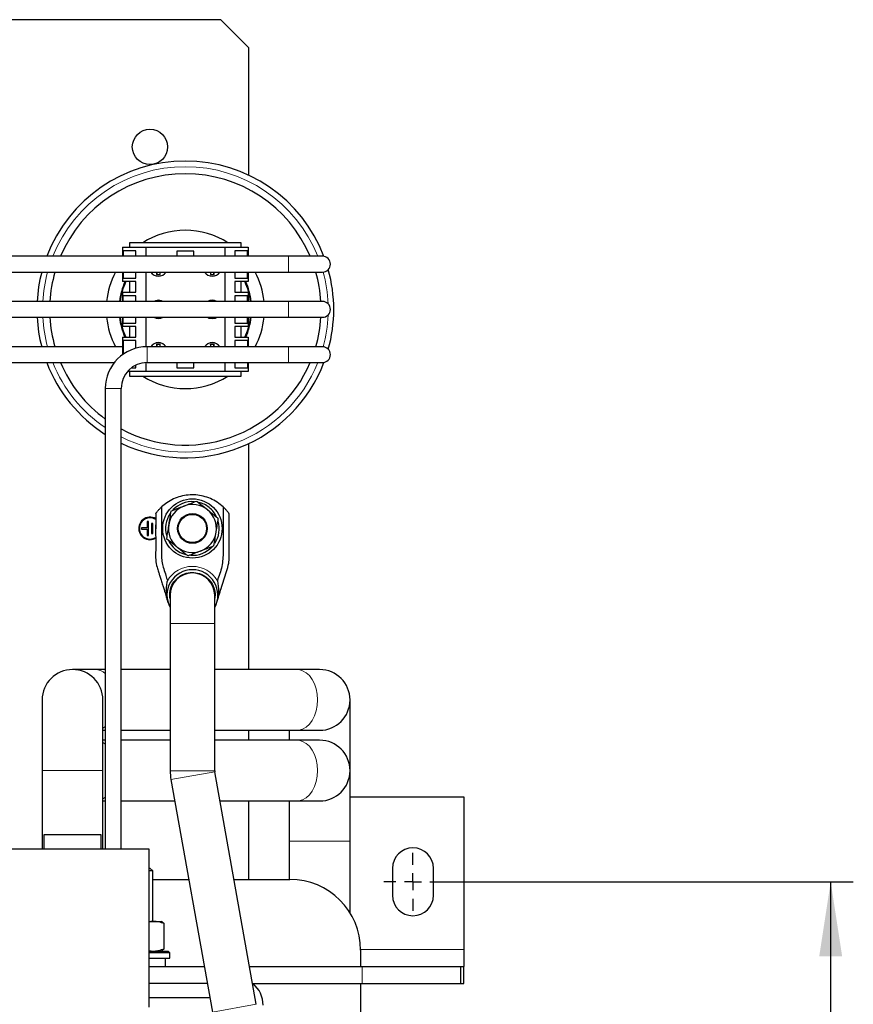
# Model space of a CAD drawing. Header units: millimetres. Extents: x 5 to 418, y 2 to 292.
# Tile 7 of 39: x 118 to 155, y 110 to 153. Entities that reach past the tile are written whole.
import ezdxf

# ---------------------------------------------------------------- set-up
doc = ezdxf.new("R2010")
doc.units = ezdxf.units.MM
doc.layers.add('SLD-0', color=7, linetype='Continuous')
doc.styles.add('SLDTEXTSTYLE0', font='TXT', dxfattribs={"width": 0.605})
doc.dimstyles.new('SLDDIMSTYLE0', dxfattribs={"dimtxt": 3.5, "dimasz": 3.302, "dimexe": 0, "dimexo": 0.0625, "dimgap": 0.875, "dimtad": 1, "dimlfac": 8, "dimrnd": 1e-09, "dimzin": 12, "dimdsep": 46, "dimtxsty": 'SLDTEXTSTYLE0', "dimsah": 1, "dimcen": 0.09, "dimadec": 0, "dimazin": 3, "dimtfac": 1, "dimtofl": 0, "dimtmove": 0, "dimatfit": 3, "dimfxl": 1, "dimfrac": 2, "dimtolj": 1, "dimtzin": 12, "dimarcsym": 0})

# ---------------------------------------------------------------- blocks, each defined once
blk = doc.blocks.new('_D_7')
at = {"layer": 'SLD-0', "color": 7}
for p, q in [((137.066, 114.938), (155.255, 114.938)), ((154.255, 85.275), (154.255, 114.938)), ((137.066, 85.275), (155.255, 85.275))]:
    blk.add_line(p, q, dxfattribs=at)
for points in [[(154.255, 114.938), (153.747, 111.636), (154.763, 111.636)], [(154.255, 85.275), (154.763, 88.577), (153.747, 88.577)]]:
    blk.add_solid(points, dxfattribs=at)
at = {"layer": 'SLD-0', "color": 7, "insert": (149.743, 94.091), "char_height": 3.5, "attachment_point": 1, "rotation": 90, "style": 'SLDTEXTSTYLE0'}
blk.add_mtext('237,3', dxfattribs=at)
blk = doc.blocks.new('SW_CENTERMARKSYMBOL_5')
at = {"layer": 'SLD-0', "color": 0}
for p, q in [((0, 0.75), (0, 1.28125)), ((-0.75, 0), (-1.28125, 0)), ((0, 0), (-0.375, 0)), ((0, 0), (0, 0.375)), ((0, 0), (0, -0.375)), ((0, 0), (0.375, 0)), ((0.75, 0), (1.28125, 0)), ((0, -0.75), (0, -1.28125))]:
    blk.add_line(p, q, dxfattribs=at)

msp = doc.modelspace()

# ---------------------------------------------------------------- linework, layer by layer
at = {"color": 7, "linetype": 'Continuous', "lineweight": 25}
for p, q in [((127.2847, 153.0627), (79.7847, 153.0627)), ((128.5347, 151.8127), (127.2847, 153.0627)), ((128.5347, 146.1795), (128.5347, 151.8127)), ((122.9504, 143.0002), (122.9504, 142.6002)), ((122.9504, 143.0002), (123.9722, 143.0002)), ((122.9692, 142.8402), (122.9692, 142.6002)), ((123.5404, 142.8402), (122.9692, 142.8402)), ((123.2535, 143.2002), (123.2535, 143.0002)), ((128.191, 143.2002), (123.2535, 143.2002)), ((123.5404, 142.6002), (123.5404, 142.8402)), ((123.9722, 143.0002), (123.9722, 142.6002)), ((123.9722, 143.0002), (127.4722, 143.0002)), ((126.0972, 142.8315), (125.3472, 142.8315)), ((125.3472, 142.8315), (125.3472, 142.6002)), ((126.0972, 142.6002), (126.0972, 142.8315)), ((127.4722, 143.0002), (127.4722, 142.6002)), ((127.4722, 143.0002), (128.4941, 143.0002)), ((128.4753, 142.8402), (127.9041, 142.8402)), ((127.9041, 142.8402), (127.9041, 142.6002)), ((128.191, 143.0002), (128.191, 143.2002)), ((128.4753, 142.6002), (128.4753, 142.8402)), ((128.4941, 143.0002), (128.4941, 142.6002)), ((130.2847, 142.6002), (96.5347, 142.6002)), ((131.7847, 142.6002), (130.2847, 142.6002)), ((96.5347, 141.9002), (130.2847, 141.9002)), ((122.9504, 141.9002), (122.9504, 141.4783)), ((122.9692, 141.9002), (122.9692, 141.6277)), ((122.9692, 141.6277), (123.5404, 141.6277)), ((123.5404, 141.6277), (123.5404, 141.9002)), ((123.9722, 141.9002), (123.9722, 140.6002)), ((124.449, 141.9002), (124.449, 141.7904)), ((124.4577, 141.7992), (124.449, 141.7904)), ((124.449, 141.7904), (124.6142, 141.7904)), ((124.4577, 141.9002), (124.4577, 141.7992)), ((124.4577, 141.7992), (124.6055, 141.7992)), ((124.6055, 141.7992), (124.6055, 141.9002)), ((124.6055, 141.7992), (124.6142, 141.7904)), ((124.6142, 141.7904), (124.6142, 141.9002)), ((126.8302, 141.9002), (126.8302, 141.7904)), ((126.839, 141.7992), (126.8302, 141.7904)), ((126.8302, 141.7904), (126.9955, 141.7904)), ((126.839, 141.9002), (126.839, 141.7992)), ((126.839, 141.7992), (126.9867, 141.7992)), ((126.9867, 141.7992), (126.9867, 141.9002)), ((126.9867, 141.7992), (126.9955, 141.7904)), ((126.9955, 141.7904), (126.9955, 141.9002)), ((127.4722, 141.9002), (127.4722, 140.6002)), ((127.9041, 141.9002), (127.9041, 141.6277)), ((127.9041, 141.6277), (128.4753, 141.6277)), ((128.4753, 141.6277), (128.4753, 141.9002)), ((128.4941, 141.9002), (128.4941, 141.4783)), ((130.2847, 141.9002), (131.7847, 141.9002)), ((123.5347, 141.4783), (122.9504, 141.4783)), ((123.2535, 141.4783), (123.2535, 141.0058)), ((123.5347, 141.0058), (123.5347, 141.4783)), ((128.4941, 141.4783), (127.9097, 141.4783)), ((127.9097, 141.4783), (127.9097, 141.0058)), ((128.191, 141.0058), (128.191, 141.4783)), ((122.9504, 141.0058), (122.9504, 140.6002)), ((122.9504, 141.0058), (123.5347, 141.0058)), ((123.5404, 140.8565), (122.9692, 140.8565)), ((122.9692, 140.6002), (122.9692, 140.8565)), ((123.5404, 140.6002), (123.5404, 140.8565)), ((128.4753, 140.8565), (127.9041, 140.8565)), ((127.9041, 140.8565), (127.9041, 140.6002)), ((127.9097, 141.0058), (128.4941, 141.0058)), ((128.4753, 140.6002), (128.4753, 140.8565)), ((128.4941, 141.0058), (128.4941, 140.6002)), ((130.2847, 140.6002), (110.2847, 140.6002)), ((131.7847, 140.6002), (130.2847, 140.6002)), ((110.2847, 139.9002), (130.2847, 139.9002)), ((122.9504, 139.9002), (122.9504, 139.4946)), ((122.9692, 139.644), (122.9692, 139.9002)), ((123.5404, 139.644), (123.5404, 139.9002)), ((123.9722, 139.9002), (123.9722, 138.5991)), ((127.4722, 139.9002), (127.4722, 138.6002)), ((127.9041, 139.9002), (127.9041, 139.644)), ((128.4753, 139.644), (128.4753, 139.9002)), ((128.4941, 139.9002), (128.4941, 139.4946)), ((130.2847, 139.9002), (131.7847, 139.9002)), ((123.5347, 139.4946), (122.9504, 139.4946)), ((122.9692, 139.644), (123.5404, 139.644)), ((123.2535, 139.4946), (123.2535, 139.0221)), ((123.5347, 139.0221), (123.5347, 139.4946)), ((127.9041, 139.644), (128.4753, 139.644)), ((128.4941, 139.4946), (127.9097, 139.4946)), ((127.9097, 139.4946), (127.9097, 139.0221)), ((128.191, 139.0221), (128.191, 139.4946)), ((122.9504, 139.0221), (122.9504, 138.2491)), ((122.9504, 139.0221), (123.5347, 139.0221)), ((127.9097, 139.0221), (128.4941, 139.0221)), ((128.4941, 139.0221), (128.4941, 138.6002)), ((122.9504, 138.6002), (110.7441, 138.6002)), ((122.9692, 138.8727), (122.9692, 138.2625)), ((123.5404, 138.8727), (122.9692, 138.8727)), ((123.5404, 138.5329), (123.5404, 138.8727)), ((130.2847, 138.6002), (124.0347, 138.6002)), ((124.4577, 138.7012), (124.449, 138.71)), ((124.6142, 138.71), (124.449, 138.71)), ((124.449, 138.71), (124.449, 138.6002)), ((124.6055, 138.7012), (124.4577, 138.7012)), ((124.4577, 138.7012), (124.4577, 138.6002)), ((124.6055, 138.7012), (124.6142, 138.71)), ((124.6055, 138.6002), (124.6055, 138.7012)), ((124.6142, 138.6002), (124.6142, 138.71)), ((126.839, 138.7012), (126.8302, 138.71)), ((126.9955, 138.71), (126.8302, 138.71)), ((126.8302, 138.71), (126.8302, 138.6002)), ((126.9867, 138.7012), (126.839, 138.7012)), ((126.839, 138.7012), (126.839, 138.6002)), ((126.9867, 138.7012), (126.9955, 138.71)), ((126.9867, 138.6002), (126.9867, 138.7012)), ((126.9955, 138.6002), (126.9955, 138.71)), ((128.4753, 138.8727), (127.9041, 138.8727)), ((127.9041, 138.8727), (127.9041, 138.6002)), ((128.4753, 138.8727), (128.4753, 138.6002)), ((131.7847, 138.6002), (130.2847, 138.6002)), ((110.7441, 137.9002), (122.5856, 137.9002)), ((123.3316, 137.6602), (123.5404, 137.6602)), ((123.5404, 137.6602), (123.5404, 137.7885)), ((123.9722, 137.8985), (123.9722, 137.5002)), ((124.0347, 137.9002), (130.2847, 137.9002)), ((125.3472, 137.9002), (125.3472, 137.669)), ((125.3472, 137.669), (126.0972, 137.669)), ((126.0972, 137.669), (126.0972, 137.9002)), ((127.4722, 137.9002), (127.4722, 137.5002)), ((127.9041, 137.9002), (127.9041, 137.6602)), ((127.9041, 137.6602), (128.4753, 137.6602)), ((128.4753, 137.9002), (128.4753, 137.6602)), ((128.4941, 137.9002), (128.4941, 137.5002)), ((130.2847, 137.9002), (131.7847, 137.9002)), ((123.9722, 137.5002), (123.163, 137.5002)), ((123.2535, 137.5002), (123.2535, 137.3002)), ((123.2535, 137.3002), (128.191, 137.3002)), ((127.4722, 137.5002), (123.9722, 137.5002)), ((128.4941, 137.5002), (127.4722, 137.5002)), ((128.191, 137.3002), (128.191, 137.5002)), ((122.1847, 136.7502), (122.1847, 116.4002)), ((122.8847, 116.4002), (122.8847, 136.7502)), ((128.5347, 124.3252), (128.5347, 134.3209)), ((124.0347, 130.8752), (124.0347, 130.594)), ((124.0972, 130.8752), (124.0347, 130.8752)), ((124.0972, 130.2502), (124.0972, 130.8752)), ((124.2847, 130.7815), (124.2222, 130.7815)), ((124.2222, 130.7815), (124.2222, 130.344)), ((124.2847, 130.344), (124.2847, 130.7815)), ((124.4097, 130.719), (124.4097, 130.4065)), ((124.0347, 130.594), (123.7847, 130.594)), ((123.7847, 130.594), (123.7847, 130.5315)), ((123.7847, 130.5315), (124.0347, 130.5315)), ((124.0347, 130.5315), (124.0347, 130.2502)), ((124.0347, 130.2502), (124.0972, 130.2502)), ((124.2222, 130.344), (124.2847, 130.344)), ((125.0504, 127.6127), (125.0504, 126.3627)), ((127.0191, 126.3627), (127.0191, 127.6127)), ((125.0504, 126.3627), (125.0504, 119.8484)), ((127.0191, 119.8484), (127.0191, 126.3627)), ((121.7378, 124.3252), (120.7347, 124.3252)), ((122.1847, 124.3252), (121.7378, 124.3252)), ((125.0504, 124.3252), (122.8847, 124.3252)), ((130.6566, 124.3252), (127.0191, 124.3252)), ((131.6597, 124.3252), (130.6566, 124.3252)), ((119.391, 122.9815), (119.391, 119.8565)), ((122.0785, 119.8565), (122.0785, 122.9815)), ((133.0035, 119.8565), (133.0035, 122.9815)), ((122.0785, 121.6377), (122.1847, 121.6377)), ((122.8847, 121.6377), (125.0504, 121.6377)), ((127.0191, 121.6377), (130.6566, 121.6377)), ((128.5347, 121.2002), (128.5347, 121.6377)), ((130.316, 121.6377), (130.316, 121.2002)), ((130.6566, 121.6377), (131.6597, 121.6377)), ((122.1847, 121.2002), (122.0785, 121.2002)), ((125.0504, 121.2002), (122.8847, 121.2002)), ((130.6566, 121.2002), (127.0191, 121.2002)), ((131.6597, 121.2002), (130.6566, 121.2002)), ((119.391, 119.8565), (119.391, 116.4002)), ((122.0785, 116.4002), (122.0785, 119.8565)), ((128.8593, 109.5198), (127.0232, 119.8017)), ((133.0035, 116.7315), (133.0035, 119.8565)), ((125.0852, 119.4557), (126.9212, 109.1737)), ((122.0785, 118.5127), (122.1847, 118.5127)), ((122.8847, 118.5127), (125.2535, 118.5127)), ((127.2534, 118.5127), (130.6566, 118.5127)), ((128.5347, 115.044), (128.5347, 118.5127)), ((130.316, 118.5127), (130.316, 116.7315)), ((130.6566, 118.5127), (131.6597, 118.5127)), ((133.0035, 118.6877), (138.0347, 118.6877)), ((138.0347, 118.6877), (138.0347, 111.9377)), ((119.4847, 116.4002), (119.4847, 117.0252)), ((119.4847, 117.0252), (121.9847, 117.0252)), ((121.9847, 117.0252), (121.9847, 116.4002)), ((130.316, 116.7315), (130.316, 115.044)), ((133.0035, 113.5693), (133.0035, 116.7315)), ((117.3597, 116.4002), (124.1097, 116.4002)), ((124.1097, 116.4002), (124.1097, 109.4002)), ((124.1097, 115.544), (124.1597, 115.544)), ((124.2847, 115.419), (124.1097, 115.419)), ((124.2847, 115.419), (124.1597, 115.544)), ((124.2847, 113.1877), (124.2847, 115.419)), ((134.8785, 115.5315), (134.8785, 114.344)), ((136.691, 114.344), (136.691, 115.5315)), ((124.2847, 115.044), (125.873, 115.044)), ((127.8728, 115.044), (130.3472, 115.044)), ((124.1097, 113.1877), (124.3089, 113.1877)), ((124.3089, 113.1877), (124.6597, 113.1877)), ((124.6916, 113.1693), (124.6597, 113.1877)), ((124.6906, 113.1606), (124.7802, 113.0872)), ((124.7802, 111.9757), (124.7802, 113.0872)), ((124.7802, 111.9757), (124.6906, 111.9023)), ((133.4722, 111.919), (133.4722, 111.1877)), ((138.0347, 111.9377), (138.0347, 111.1877)), ((124.1097, 111.898), (124.3089, 111.8752)), ((124.1097, 111.8752), (124.9566, 111.8752)), ((125.0347, 111.7971), (124.1097, 111.7971)), ((124.1097, 111.5627), (125.0347, 111.5627)), ((124.6597, 111.8752), (124.6916, 111.8936)), ((124.8472, 111.1877), (124.8472, 111.5627)), ((125.0347, 111.7971), (124.9566, 111.8752)), ((125.0347, 111.5627), (125.0347, 111.7971)), ((124.1097, 111.1877), (126.5616, 111.1877)), ((128.5615, 111.1877), (133.5347, 111.1877)), ((133.5347, 111.1877), (137.9097, 111.1877)), ((137.9097, 110.4377), (137.9097, 111.1877)), ((137.9097, 111.1877), (138.0347, 111.1877)), ((138.0347, 110.4377), (138.0347, 111.1877)), ((126.6955, 110.4377), (124.1097, 110.4377)), ((128.6954, 110.4377), (133.5347, 110.4377)), ((133.4722, 110.4377), (133.4722, 89.7752)), ((133.5347, 110.4377), (137.9097, 110.4377)), ((137.9097, 110.4377), (138.0347, 110.4377)), ((126.8071, 109.8127), (124.1097, 109.8127))]:
    msp.add_line(p, q, dxfattribs=at)
at = {"color": 7, "linetype": 'Continuous', "lineweight": 18}
for p, q in [((130.2847, 141.9002), (130.2847, 142.6002)), ((130.2847, 139.9002), (130.2847, 140.6002)), ((124.0347, 137.9002), (124.0347, 138.6002)), ((130.2847, 137.9002), (130.2847, 138.6002)), ((122.8847, 136.7502), (122.1847, 136.7502)), ((127.0191, 126.3627), (125.0504, 126.3627)), ((122.0785, 119.8565), (119.391, 119.8565)), ((127.0191, 119.8484), (125.0504, 119.8484)), ((127.0232, 119.8017), (125.0852, 119.4557)), ((130.316, 116.7315), (133.0035, 116.7315)), ((133.4722, 111.9377), (138.0347, 111.9377)), ((133.5347, 111.1877), (133.5347, 110.4377)), ((128.8593, 109.5198), (126.9212, 109.1737))]:
    msp.add_line(p, q, dxfattribs=at)
at = {"color": 7, "linetype": 'Continuous', "lineweight": 25, "flags": 128}
for points in [[(124.5316, 140.6565), (124.3997, 140.6344), (124.3254, 140.6002)], [(124.7379, 140.6002), (124.6635, 140.6344), (124.5316, 140.6565)], [(126.7066, 139.9002), (126.7809, 139.866), (126.9129, 139.844)], [(126.9129, 139.844), (127.0448, 139.866), (127.1191, 139.9002)], [(124.1597, 130.094), (124.3046, 130.1169), (124.4162, 130.1703)], [(124.1597, 130.0627), (124.3071, 130.0849), (124.416, 130.1333)]]:
    msp.add_lwpolyline(points, dxfattribs=at)
at = {"color": 7, "linetype": 'Continuous', "lineweight": 18, "flags": 128}
for points in [[(131.5691, 122.9815), (131.5535, 123.2284), (131.5074, 123.4669), (131.4324, 123.6888), (131.3309, 123.8867), (131.2065, 124.0538), (131.0633, 124.1843), (130.9063, 124.2739), (130.7408, 124.3195), (130.6566, 124.3252)], [(130.6566, 121.6377), (130.7408, 121.6434), (130.9063, 121.689), (131.0633, 121.7786), (131.2065, 121.9091), (131.3309, 122.0762), (131.4324, 122.2741), (131.5074, 122.496), (131.5535, 122.7345), (131.5691, 122.9815)], [(122.0785, 121.7349), (122.1445, 121.7786), (122.1847, 121.8099)], [(122.1847, 121.028), (122.1445, 121.0593), (122.0785, 121.103)], [(131.5691, 119.8565), (131.5535, 120.1034), (131.5074, 120.3419), (131.4324, 120.5638), (131.3309, 120.7617), (131.2065, 120.9288), (131.0633, 121.0593), (130.9063, 121.1489), (130.7408, 121.1945), (130.6566, 121.2002)], [(130.6566, 118.5127), (130.7408, 118.5184), (130.9063, 118.564), (131.0633, 118.6536), (131.2065, 118.7841), (131.3309, 118.9512), (131.4324, 119.1491), (131.5074, 119.371), (131.5535, 119.6095), (131.5691, 119.8565)], [(122.0785, 118.6099), (122.1445, 118.6536), (122.1847, 118.6849)]]:
    msp.add_lwpolyline(points, dxfattribs=at)
at = {"color": 7, "linetype": 'Continuous', "lineweight": 25}
for centre, radius in [((124.1597, 147.4377), 0.7812), ((126.0347, 130.5627), 1.3125), ((126.0347, 130.5627), 0.6562), ((126.0347, 130.5627), 0.625)]:
    msp.add_circle(centre, radius, dxfattribs=at)
for centre, radius, start, end in [((125.7222, 140.2502), 6.5625, 90, 159.01674), ((125.7222, 140.2502), 6.5625, 20.92218, 90), ((125.7222, 140.2502), 6, 90, 156.94176), ((125.7222, 140.2502), 6, 23.05824, 90), ((125.7222, 140.2502), 3.5, 90, 122.55693), ((125.7222, 140.2502), 3.5, 57.44307, 90), ((131.7847, 142.2502), 0.35, 270, 90), ((125.7222, 140.2502), 6.5625, 344.40706, 15.59294), ((125.7222, 140.2502), 6.5625, 165.43794, 176.94277), ((125.7222, 140.2502), 6, 164.03799, 176.65585), ((125.7222, 140.2502), 3.5, 151.87293, 174.26083), ((124.5316, 142.1252), 0.4062, 213.63128, 326.36872), ((126.9129, 142.1252), 0.4062, 213.63128, 270), ((126.9129, 142.1252), 0.4062, 270, 326.36872), ((125.7222, 140.2502), 3.5, 5.73917, 28.12707), ((125.7222, 140.2502), 6, 3.34415, 15.96201), ((125.7222, 140.2502), 2.9375, 155.28625, 173.15701), ((125.7222, 140.2502), 2.9062, 155.00238, 173.08307), ((125.7222, 140.2502), 2.9063, 6.91693, 24.99762), ((125.7222, 140.2502), 2.9375, 6.84299, 24.71375), ((126.9129, 140.2502), 0.4063, 59.48976, 120.51024), ((131.7847, 140.2502), 0.35, 270, 90), ((125.7222, 140.2502), 6.5625, 183.05723, 194.56206), ((125.7222, 140.2502), 6, 183.34415, 195.96201), ((125.7222, 140.2502), 3.5, 185.73917, 208.12707), ((125.7222, 140.2502), 2.9375, 186.84299, 204.71375), ((125.7222, 140.2502), 2.9062, 186.91693, 204.99762), ((124.5316, 140.2502), 0.4063, 239.48976, 300.51024), ((125.7222, 140.2502), 2.9063, 335.00238, 353.08307), ((125.7222, 140.2502), 2.9375, 335.28625, 353.15701), ((125.7222, 140.2502), 3.5, 331.87293, 354.26083), ((125.7222, 140.2502), 6, 344.03799, 356.65585), ((124.0347, 136.7502), 1.85, 90, 180), ((124.5316, 138.3752), 0.4062, 33.63128, 146.36872), ((126.9129, 138.3752), 0.4062, 90, 146.36872), ((126.9129, 138.3752), 0.4063, 33.63128, 90), ((131.7847, 138.2502), 0.35, 270, 90), ((125.7222, 140.2502), 6.5625, 200.98326, 237.38117), ((125.7222, 140.2502), 6, 203.05824, 233.87255), ((125.7222, 140.2502), 6.5625, 244.38124, 339.07782), ((124.0347, 136.7502), 1.15, 90, 180), ((125.7222, 140.2502), 6, 241.77621, 336.94176), ((125.7222, 140.2502), 3.5, 237.44307, 302.55693), ((126.0347, 130.5627), 1.0625, 110.97263, 170.97263), ((126.0347, 130.5627), 1.1875, 86.59584, 136.2947), ((126.0347, 130.5627), 1.0625, 50.97263, 110.97263), ((126.0347, 130.5627), 1.1875, 51.65557, 76.56286), ((126.0347, 130.5627), 1.1875, 146.35095, 195.25345), ((126.0347, 130.5627), 1.0625, 350.97263, 50.97263), ((126.0347, 130.5627), 1.1875, 25.68365, 51.65557), ((124.1597, 130.5627), 0.5, 59.06324, 270), ((124.1597, 130.5627), 0.4688, 56.82294, 270), ((126.0347, 130.5627), 1.0625, 170.97263, 230.97263), ((126.0347, 130.5627), 1.1875, 326.69199, 15.61121), ((126.0347, 130.5627), 1.0625, 290.97263, 350.97263), ((126.0347, 130.5627), 1.1875, 204.80953, 255.81574), ((126.0347, 130.5627), 1.0625, 230.97263, 290.97263), ((126.0347, 130.5627), 1.1875, 266.11539, 317.1147), ((126.0347, 127.6127), 1.125, 90, 208.95502), ((126.0347, 127.6127), 0.9844, 0, 180), ((126.0347, 127.6127), 1.125, 331.04498, 90), ((120.7347, 122.9815), 1.3438, 0, 180), ((131.6597, 122.9815), 1.3438, 0, 90), ((131.6597, 122.9815), 1.3438, 270, 0), ((131.6597, 119.8565), 1.3438, 0, 90), ((127.2847, 119.8484), 2.2344, 180, 190.12467), ((127.2847, 119.8484), 0.2656, 180, 190.12467), ((131.6597, 119.8565), 1.3438, 270, 0), ((135.7847, 115.5315), 0.9062, 0, 180), ((130.3472, 111.919), 3.125, 0, 90), ((135.7847, 114.344), 0.9062, 180, 0), ((127.9097, 109.4815), 1.25, 0, 49.90699)]:
    msp.add_arc(centre, radius, start, end, dxfattribs=at)
at = {"color": 7, "linetype": 'Continuous', "lineweight": 18}
for centre, radius, start, end in [((125.7222, 140.2502), 6.3125, 90, 158.14387), ((125.7222, 140.2502), 6.3125, 21.85613, 90), ((125.7222, 140.2502), 6.3125, 164.84767, 176.82157), ((125.7222, 140.2502), 6.3125, 2.26882, 15.16459), ((125.7222, 140.2502), 6.3125, 183.17843, 195.15233), ((125.7222, 140.2502), 6.3125, 344.83541, 357.73118), ((125.7222, 140.2502), 6.3125, 201.85613, 235.91681), ((125.7222, 140.2502), 6.3125, 243.28807, 338.14387), ((126.0347, 127.6127), 1.275, 30.16212, 149.83788), ((121.7222, 123.6186), 0.7068, 49.11896, 88.73054)]:
    msp.add_arc(centre, radius, start, end, dxfattribs=at)
at = {"color": 7, "linetype": 'Continuous', "lineweight": 25}
for points, knots in [([(127.3972, 131.5143), (127.3111, 131.5868), (127.1389, 131.7318), (126.8392, 131.8911), (126.5191, 132.0002), (126.1847, 132.0543), (125.8463, 132.0504), (125.5128, 131.9911), (125.1952, 131.8749), (124.9096, 131.7168), (124.7481, 131.579), (124.6722, 131.5143)], [0, 0, 0, 0, 0.1125326, 0.2250653, 0.3375979, 0.4501305, 0.5626631, 0.6751958, 0.7877284, 0.900261, 1, 1, 1, 1]), ([(124.4125, 131.22), (124.4125, 131.22), (124.4126, 131.2201), (124.4256, 131.2381), (124.4632, 131.2883), (124.5301, 131.37), (124.6079, 131.4533), (124.6578, 131.5007), (124.6722, 131.5143)], [0, 0, 0, 0, 0.0539762, 0.1580544, 0.3091226, 0.5893298, 0.881762, 1, 1, 1, 1]), ([(124.6722, 131.5143), (124.6722, 131.3079), (124.6722, 130.9412), (124.6722, 130.46), (124.6722, 130.1639), (124.6722, 130.0096), (124.6722, 129.954), (124.6722, 129.907), (124.6722, 129.787), (124.6726, 129.5909), (124.6708, 129.3167), (124.6777, 129.0415), (124.7748, 128.7697), (124.8531, 128.5069), (124.9084, 128.3299), (124.9324, 128.2533)], [0, 0, 0, 0, 0.187758, 0.3336676, 0.4377286, 0.457205, 0.4740659, 0.4883112, 0.499941, 0.5832645, 0.666588, 0.7499779, 0.8313375, 0.9270704, 1, 1, 1, 1]), ([(125.0816, 131.3353), (125.1747, 131.3709), (125.3624, 131.4429), (125.5565, 131.5173), (125.6544, 131.5548)], [0, 0, 0, 0, 0.495458, 1, 1, 1, 1]), ([(125.6544, 131.5548), (125.668, 131.56), (125.7708, 131.5994), (125.9647, 131.6737), (126.1392, 131.7406), (126.2272, 131.7744)], [0, 0, 0, 0, 0.070088, 0.5307834, 1, 1, 1, 1]), ([(126.2272, 131.7744), (126.3456, 131.6784), (126.5027, 131.5511), (126.664, 131.4203), (126.7038, 131.3881)], [0, 0, 0, 0, 0.7534206, 1, 1, 1, 1]), ([(127.3972, 131.5143), (127.3974, 131.2945), (127.3978, 130.855), (127.3948, 130.1952), (127.4064, 129.5381), (127.363, 128.8751), (127.2125, 128.4609), (127.1371, 128.2533)], [0, 0, 0, 0, 0.2001954, 0.4003908, 0.6005862, 0.7998046, 1, 1, 1, 1]), ([(127.6596, 131.2163), (127.6586, 131.2178), (127.6564, 131.2208), (127.6374, 131.247), (127.5945, 131.3033), (127.5192, 131.3928), (127.4465, 131.468), (127.4039, 131.508), (127.3972, 131.5143)], [0, 0, 0, 0, 0.0957203, 0.2001969, 0.3884293, 0.6602767, 0.9467284, 1, 1, 1, 1]), ([(124.4123, 131.22), (124.4119, 131.0703), (124.4109, 130.7086), (124.4088, 130.1691), (124.4175, 129.637), (124.3943, 129.2066), (124.4572, 128.884), (124.5317, 128.6637), (124.5855, 128.4875), (124.6391, 128.3137), (124.6969, 128.1305), (124.7529, 127.9444), (124.8162, 127.7432), (124.8874, 127.5126), (124.9369, 127.3541), (124.9654, 127.2626)], [0, 0, 0, 0, 0.1083655, 0.2617912, 0.390458, 0.4938733, 0.5723634, 0.6264136, 0.6622791, 0.7056292, 0.7581905, 0.8010655, 0.8478067, 0.9121442, 1, 1, 1, 1]), ([(125.0816, 131.3353), (125.066, 131.2369), (125.0345, 131.0383), (125.0018, 130.833), (124.9854, 130.7294)], [0, 0, 0, 0, 0.495458, 1, 1, 1, 1]), ([(126.7038, 131.3881), (126.8281, 131.2874), (126.9894, 131.1566), (127.1447, 131.0307), (127.1803, 131.0018)], [0, 0, 0, 0, 0.7702918, 1, 1, 1, 1]), ([(127.1139, 127.2964), (127.1177, 127.3079), (127.1243, 127.328), (127.1374, 127.3696), (127.1477, 127.4041), (127.1622, 127.4491), (127.1829, 127.5181), (127.2316, 127.6712), (127.3094, 127.9322), (127.4211, 128.2865), (127.5347, 128.6575), (127.6512, 128.9869), (127.6616, 129.2833), (127.6597, 129.5188), (127.6603, 129.7531), (127.66, 130.0367), (127.6601, 130.4205), (127.6594, 130.8273), (127.6603, 131.1063), (127.6607, 131.2163)], [0, 0, 0, 0, 0.0240033, 0.0421145, 0.057186, 0.06895, 0.0881884, 0.1097169, 0.190632, 0.2860437, 0.380188, 0.4722312, 0.5363232, 0.5931568, 0.6428682, 0.7057121, 0.7982602, 0.9204437, 1, 1, 1, 1]), ([(124.9854, 130.7294), (124.9831, 130.7151), (124.9658, 130.6063), (124.9333, 130.4013), (124.9039, 130.2167), (124.8891, 130.1236)], [0, 0, 0, 0, 0.070088, 0.5307834, 1, 1, 1, 1]), ([(127.0841, 130.396), (127.0864, 130.4104), (127.1036, 130.5191), (127.1362, 130.7241), (127.1655, 130.9087), (127.1803, 131.0018)], [0, 0, 0, 0, 0.070088, 0.5307834, 1, 1, 1, 1]), ([(126.9878, 129.7902), (127.0035, 129.8885), (127.035, 130.0871), (127.0676, 130.2924), (127.0841, 130.396)], [0, 0, 0, 0, 0.495458, 1, 1, 1, 1]), ([(124.8891, 130.1236), (125.0075, 130.0276), (125.1646, 129.9003), (125.3259, 129.7695), (125.3657, 129.7373)], [0, 0, 0, 0, 0.7534206, 1, 1, 1, 1]), ([(126.9878, 129.7902), (126.8948, 129.7545), (126.707, 129.6825), (126.513, 129.6081), (126.415, 129.5706)], [0, 0, 0, 0, 0.495458, 1, 1, 1, 1]), ([(125.3657, 129.7373), (125.49, 129.6366), (125.6513, 129.5058), (125.8066, 129.3799), (125.8422, 129.351)], [0, 0, 0, 0, 0.7702918, 1, 1, 1, 1]), ([(126.415, 129.5706), (126.4014, 129.5654), (126.2986, 129.526), (126.1048, 129.4517), (125.9303, 129.3848), (125.8422, 129.351)], [0, 0, 0, 0, 0.070088, 0.5307834, 1, 1, 1, 1]), ([(125.0504, 127.4454), (125.0391, 127.5399), (125.0143, 127.7474), (125.1145, 128.0616), (125.3129, 128.3415), (125.5959, 128.5393), (125.9274, 128.6322), (126.2709, 128.6104), (126.587, 128.4763), (126.843, 128.245), (127.0009, 127.9436), (127.0613, 127.6732), (127.028, 127.5225), (127.0191, 127.4822)], [0, 0, 0, 0, 0.0822383, 0.1804679, 0.2786549, 0.3768382, 0.4747015, 0.5726971, 0.6704247, 0.7682404, 0.8661731, 0.9642628, 1, 1, 1, 1]), ([(124.9604, 127.2787), (124.9366, 127.3723), (124.8963, 127.5307), (124.8858, 127.7426), (124.8901, 127.9009), (124.9015, 128.031), (124.9163, 128.1469), (124.9272, 128.2195), (124.9324, 128.2533)], [0, 0, 0, 0, 0.2954024, 0.4998015, 0.6465229, 0.7789878, 0.8969651, 1, 1, 1, 1]), ([(127.1371, 128.2533), (127.1668, 128.0883), (127.2058, 127.8711), (127.1678, 127.6596), (127.1587, 127.6089)], [0, 0, 0, 0, 0.7601199, 1, 1, 1, 1]), ([(124.3089, 113.1877), (124.2977, 113.1876), (124.231, 113.1872), (124.1648, 113.1749), (124.1097, 113.1646)], [0, 0, 0, 0, 0.1676277, 1, 1, 1, 1]), ([(124.7802, 113.0872), (124.7036, 113.1153), (124.5491, 113.172), (124.3894, 113.1824), (124.3089, 113.1877)], [0, 0, 0, 0, 0.495458, 1, 1, 1, 1]), ([(124.3089, 111.8752), (124.32, 111.8753), (124.4046, 111.8762), (124.5641, 111.8982), (124.7077, 111.9497), (124.7802, 111.9757)], [0, 0, 0, 0, 0.07009, 0.5307844, 1, 1, 1, 1])]:
    msp.add_open_spline(points, degree=3, knots=knots, dxfattribs=at)

# ---------------------------------------------------------------- block references
at = {"layer": 'SLD-0'}
msp.add_blockref('SW_CENTERMARKSYMBOL_5', (135.7847, 114.9377), dxfattribs=at)

# ---------------------------------------------------------------- dimensions: what is measured, and where the dimension line sits
at = {"layer": 'SLD-0', "color": 7}
dim = msp.add_linear_dim(base=(154.2548, 114.9377), p1=(137.066, 85.2752), p2=(137.066, 114.9377), angle=90, dimstyle='SLDDIMSTYLE0', dxfattribs=at)
dim.commit()
dim.dimension.update_dxf_attribs({"geometry": '_D_7', "text_midpoint": (154.2548, 100.1065), "dimtype": 160})

doc.saveas('drawing.dxf')
